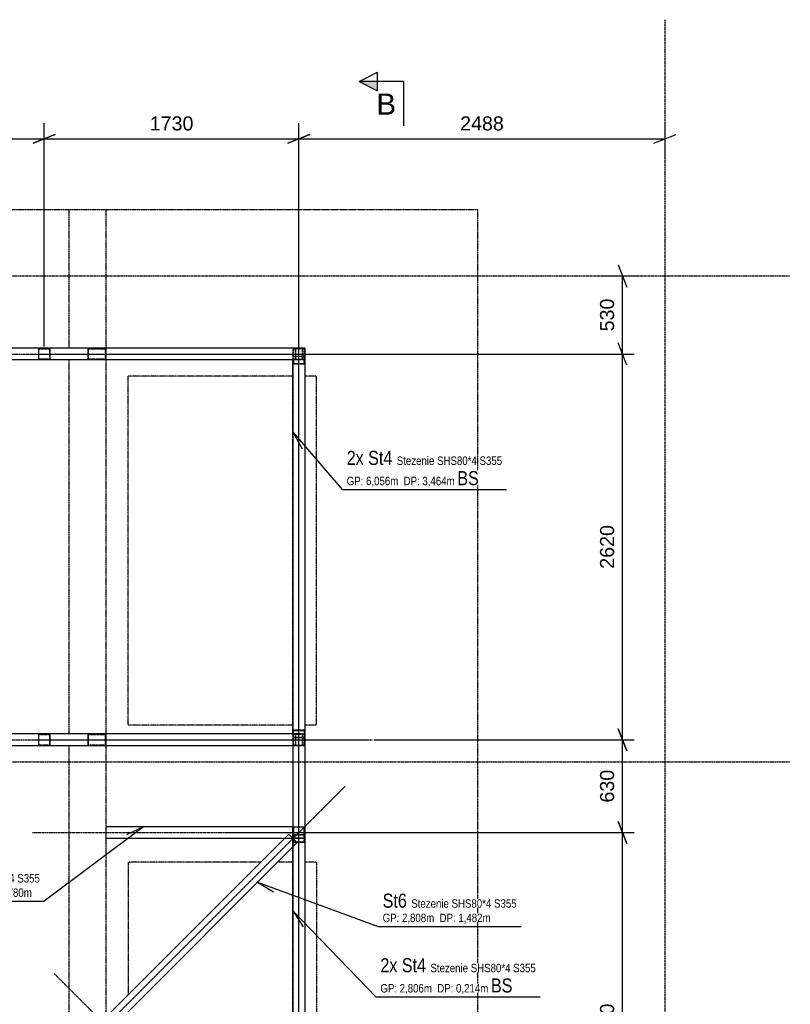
# Model space of a CAD drawing. Header units: millimetres. Extents: x -11738 to 23883, y -17414 to 12286.
# Tile 6 of 27: x -3872 to 1364, y -6601 to 86. Entities that reach past the tile are written whole.
import ezdxf

# ---------------------------------------------------------------- set-up
doc = ezdxf.new("R2010")
doc.units = ezdxf.units.MM
for name, pattern in [('DXK_LINE_DOT2', [3.9198, 1.9599, -1.9599]), ('DXK_LINE_DOT3', [5.9187, 2.979, -0.9799, 0.9799, -0.9799]), ('DXK_LINE_DOT4', [0.9408, 0.4704, -0.4704])]:
    doc.linetypes.add(name, pattern=pattern)
doc.styles.add('Arial', font='ARIAL.TTF', dxfattribs={"height": 0.2})
doc.styles.add('Arial Narrow', font='ARIALN.TTF', dxfattribs={"height": 0.2})

# ---------------------------------------------------------------- blocks, each defined once
blk = doc.blocks.new('GridLine-7906501-24047 - 22928')
at = {"color": 1, "linetype": 'DXK_LINE_DOT3'}
blk.add_line((-9581.3, -4954.5), (1364, -4954.5), dxfattribs=at)
blk = doc.blocks.new('GridLine-7906501-24044 - 22928')
at = {"color": 1, "linetype": 'DXK_LINE_DOT3'}
blk.add_line((512.7, -13054.5), (512.7, 86), dxfattribs=at)
blk = doc.blocks.new('GridLine-7906501-24048 - 22928')
at = {"color": 1, "linetype": 'DXK_LINE_DOT3'}
blk.add_line((-9581.3, -1654.5), (1364, -1654.5), dxfattribs=at)
blk = doc.blocks.new('Part-7906501-42190 - 22928')
at = {"color": 8, "linetype": 'DXK_LINE_DOT2'}
for p, q in [((-3745, -2144.5), (-3745, -2224.5)), ((-3741, -2220.5), (-3741, -2148.5)), ((-3741, -2148.5), (-3669, -2148.5)), ((-3669, -2148.5), (-3669, -2220.5)), ((-3665, -2224.5), (-3665, -2144.5)), ((-3669, -2220.5), (-3741, -2220.5))]:
    blk.add_line(p, q, dxfattribs=at)
blk = doc.blocks.new('Part-7906501-22977 - 22928')
at = {"color": 8, "linetype": 'DXK_LINE_DOT2'}
for p, q in [((-3284.5, -2144.5), (-7185, -2144.5)), ((-7185, -2224.5), (-7185, -2144.5)), ((-3409.9, -2144.5), (-3409.9, -2224.5)), ((-3403.6, -2220.5), (-3403.6, -2148.5)), ((-3403.6, -2148.5), (-3290.8, -2148.5)), ((-3290.8, -2148.5), (-3290.8, -2220.5)), ((-3284.5, -2224.5), (-3284.5, -2144.5)), ((-3284.5, -2224.5), (-7185, -2224.5)), ((-3290.8, -2220.5), (-3403.6, -2220.5))]:
    blk.add_line(p, q, dxfattribs=at)
blk = doc.blocks.new('Part-7906501-22978 - 22928')
at = {"color": 8, "linetype": 'DXK_LINE_DOT3'}
blk.add_line((-5151.5, -4804.5), (-1550.9, -4804.5), dxfattribs=at)
at = {"color": 8, "linetype": 'DXK_LINE_DOT2'}
for p, q in [((-4751.6, -4844.5), (-4751.6, -4764.5)), ((-4751.6, -4764.5), (-4708.5, -4764.5)), ((-4710.7, -4768.5), (-4749.4, -4768.5)), ((-4749.4, -4768.5), (-4749.4, -4840.5)), ((-4710.7, -4840.5), (-4710.7, -4768.5)), ((-4690, -4764.5), (-4708.5, -4764.5)), ((-4708.5, -4764.5), (-4708.5, -4844.5)), ((-1950.8, -4764.5), (-1960.7, -4764.5)), ((-1950.8, -4844.5), (-1950.8, -4764.5)), ((-4708.5, -4844.5), (-4751.6, -4844.5)), ((-4749.4, -4840.5), (-4710.7, -4840.5)), ((-4690, -4844.5), (-4708.5, -4844.5)), ((-1950.8, -4844.5), (-1960.7, -4844.5))]:
    blk.add_line(p, q, dxfattribs=at)
at = {"color": 5, "linetype": 'Continuous'}
for p, q in [((-1960.7, -4764.5), (-4690, -4764.5)), ((-1960.7, -4844.5), (-4690, -4844.5))]:
    blk.add_line(p, q, dxfattribs=at)
blk = doc.blocks.new('Part-7906501-23026 - 22928')
at = {"color": 8, "linetype": 'DXK_LINE_DOT2'}
for p, q in [((-4751.6, -2224.5), (-4751.6, -2144.5)), ((-4749.4, -2148.5), (-4749.4, -2220.5)), ((-4710.7, -2220.5), (-4710.7, -2148.5)), ((-4708.5, -2144.5), (-4708.5, -2224.5)), ((-1950.8, -2144.5), (-1960.7, -2144.5)), ((-1950.8, -2224.5), (-1950.8, -2144.5)), ((-1950.8, -2224.5), (-1960.7, -2224.5))]:
    blk.add_line(p, q, dxfattribs=at)
at = {"color": 5, "linetype": 'Continuous'}
for p, q in [((-1960.7, -2144.5), (-4690, -2144.5)), ((-1960.7, -2224.5), (-4690, -2224.5))]:
    blk.add_line(p, q, dxfattribs=at)
at = {"color": 8, "linetype": 'DXK_LINE_DOT3'}
blk.add_line((-4230, -2184.5), (-1550.9, -2184.5), dxfattribs=at)
blk = doc.blocks.new('Part-7906501-23035 - 22928')
at = {"color": 8, "linetype": 'DXK_LINE_DOT2'}
for p, q in [((-4770, -4764.5), (-7185, -4764.5)), ((-3284.5, -4764.5), (-4690, -4764.5)), ((-3409.9, -4764.5), (-3409.9, -4844.5)), ((-3403.6, -4840.5), (-3403.6, -4768.5)), ((-3403.6, -4768.5), (-3290.8, -4768.5)), ((-3290.8, -4768.5), (-3290.8, -4840.5)), ((-3284.5, -4844.5), (-3284.5, -4764.5)), ((-4770, -4844.5), (-7185, -4844.5)), ((-3284.5, -4844.5), (-4690, -4844.5)), ((-3290.8, -4840.5), (-3403.6, -4840.5))]:
    blk.add_line(p, q, dxfattribs=at)
blk = doc.blocks.new('Part-7906501-107217 - 22928')
at = {"color": 8, "linetype": 'DXK_LINE_DOT2'}
for p, q in [((-3745, -4764.5), (-3745, -4844.5)), ((-3741, -4840.5), (-3741, -4768.5)), ((-3741, -4768.5), (-3669, -4768.5)), ((-3669, -4768.5), (-3669, -4840.5)), ((-3665, -4844.5), (-3665, -4764.5)), ((-3669, -4840.5), (-3741, -4840.5))]:
    blk.add_line(p, q, dxfattribs=at)
blk = doc.blocks.new('Part-7906501-149031 - 22928')
at = {"color": 5, "linetype": 'Continuous'}
for p, q in [((-2015, -5394.5), (-3285, -5394.6)), ((-3285, -5474.6), (-3285, -5394.6)), ((-2015, -5474.5), (-2015, -5394.5)), ((-2015, -5474.5), (-3285, -5474.6))]:
    blk.add_line(p, q, dxfattribs=at)
at = {"color": 8, "linetype": 'DXK_LINE_DOT3'}
blk.add_line((-3785, -5434.6), (-1515, -5434.5), dxfattribs=at)
blk = doc.blocks.new('Part-7906501-51405 - 22928')
at = {"color": 4, "linetype": 'DXK_LINE_DOT4'}
for p, q in [((-3285, -1204.5), (-9485, -1204.5)), ((-3285, -2144.5), (-3285, -1204.5)), ((-3285, -4764.5), (-3285, -2224.5)), ((-3285, -11354.5), (-3285, -4844.5))]:
    blk.add_line(p, q, dxfattribs=at)
blk = doc.blocks.new('Part-7906501-149024 - 22928')
at = {"color": 8, "linetype": 'DXK_LINE_DOT3'}
blk.add_line((-1975, -9354.5), (-1975, -1644.5), dxfattribs=at)
at = {"color": 8, "linetype": 'DXK_LINE_DOT2'}
for p, q in [((-2015, -2144.5), (-2015, -2144.5)), ((-2015, -2144.5), (-2015, -2224.5)), ((-1935, -2144.5), (-1950.8, -2144.5)), ((-1935, -2144.5), (-1935, -8854.5)), ((-2015, -4764.5), (-2015, -4844.5)), ((-2015, -5394.5), (-2015, -5531.1))]:
    blk.add_line(p, q, dxfattribs=at)
at = {"color": 5, "linetype": 'Continuous'}
for p, q in [((-2015, -2224.5), (-2015, -4764.5)), ((-2015, -4844.5), (-2015, -5394.5)), ((-2015, -5531.1), (-2015, -7958))]:
    blk.add_line(p, q, dxfattribs=at)
blk = doc.blocks.new('Part-7906501-149025 - 22928')
at = {"color": 8, "linetype": 'DXK_LINE_DOT2'}
for p, q in [((-2015, -4764.5), (-1960.7, -4764.5)), ((-1939, -4768.5), (-2011, -4768.5)), ((-2011, -4768.5), (-2011, -4840.5)), ((-1950.8, -4764.5), (-1935, -4764.5)), ((-1939, -4840.5), (-1939, -4768.5)), ((-1935, -4764.5), (-1935, -4844.5)), ((-1960.7, -4844.5), (-2015, -4844.5)), ((-2011, -4840.5), (-1939, -4840.5)), ((-1935, -4844.5), (-1950.8, -4844.5))]:
    blk.add_line(p, q, dxfattribs=at)
at = {"color": 8, "linetype": 'DXK_LINE_DOT3'}
blk.add_line((-1550.9, -4804.5), (-1475, -4804.5), dxfattribs=at)
blk = doc.blocks.new('Part-7906501-149023 - 22928')
at = {"color": 8, "linetype": 'DXK_LINE_DOT3'}
blk.add_line((-1975, -7554.5), (-1975, -1644.5), dxfattribs=at)
at = {"color": 8, "linetype": 'DXK_LINE_DOT2'}
for p, q in [((-1960.7, -2144.5), (-2015, -2144.5)), ((-2015, -2144.5), (-2015, -2224.5)), ((-2015, -4764.5), (-2015, -4844.5))]:
    blk.add_line(p, q, dxfattribs=at)
at = {"color": 5, "linetype": 'Continuous'}
for p, q in [((-1935, -2144.5), (-1960.7, -2144.5)), ((-1935, -2144.5), (-1935, -8854.5)), ((-2015, -2224.5), (-2015, -4764.5)), ((-2015, -4844.5), (-2015, -8854.5))]:
    blk.add_line(p, q, dxfattribs=at)
blk = doc.blocks.new('Part-7906501-149026 - 22928')
at = {"color": 8, "linetype": 'DXK_LINE_DOT3'}
blk.add_line((-3785, -2184.6), (-1495, -2184.5), dxfattribs=at)
at = {"color": 8, "linetype": 'DXK_LINE_DOT2'}
for p, q in [((-1995, -2144.5), (-3285, -2144.6)), ((-3285, -2224.6), (-3285, -2144.6)), ((-1995, -2224.5), (-1995, -2144.5)), ((-1995, -2224.5), (-3285, -2224.6))]:
    blk.add_line(p, q, dxfattribs=at)
blk = doc.blocks.new('Part-7906501-149027 - 22928')
at = {"color": 8, "linetype": 'DXK_LINE_DOT2'}
for p, q in [((-1939, -2148.5), (-2011, -2148.5)), ((-2011, -2148.5), (-2011, -2220.5)), ((-1939, -2220.5), (-1939, -2148.5)), ((-1935, -2144.5), (-1935, -2144.5)), ((-1935, -2144.5), (-1935, -2224.5)), ((-1960.7, -2224.5), (-2015, -2224.5)), ((-2011, -2220.5), (-1939, -2220.5)), ((-1935, -2224.5), (-1950.8, -2224.5))]:
    blk.add_line(p, q, dxfattribs=at)
at = {"color": 8, "linetype": 'DXK_LINE_DOT3'}
blk.add_line((-1550.9, -2184.5), (-1475, -2184.5), dxfattribs=at)
blk = doc.blocks.new('Part-7906501-149030 - 22928')
at = {"color": 8, "linetype": 'DXK_LINE_DOT2'}
for p, q in [((-2015, -5474.5), (-2015, -5394.5)), ((-2015, -5394.5), (-1935, -5394.5)), ((-1939, -5398.5), (-2011, -5398.5)), ((-2011, -5398.5), (-2011, -5470.5)), ((-1939, -5470.5), (-1939, -5398.5)), ((-1935, -5394.5), (-1935, -5474.5)), ((-1935, -5474.5), (-2015, -5474.5)), ((-2011, -5470.5), (-1939, -5470.5))]:
    blk.add_line(p, q, dxfattribs=at)
at = {"color": 8, "linetype": 'DXK_LINE_DOT3'}
blk.add_line((-2475, -5434.5), (-1475, -5434.5), dxfattribs=at)
blk = doc.blocks.new('Part-7906501-149032 - 22928')
at = {"color": 8, "linetype": 'DXK_LINE_DOT2'}
for p, q in [((-2015, -2198.4), (-1935, -2198.4)), ((-1939, -2201), (-2011, -2201)), ((-2015, -4764.5), (-2015, -2224.5)), ((-2015, -2250.7), (-1935, -2250.7)), ((-2011, -2220.5), (-2011, -2248.1)), ((-2011, -2248.1), (-1939, -2248.1)), ((-1939, -2248.1), (-1939, -2220.5)), ((-1935, -2224.5), (-1935, -4764.5)), ((-1935, -4790.7), (-2015, -4790.7))]:
    blk.add_line(p, q, dxfattribs=at)
blk = doc.blocks.new('Part-7906501-149033 - 22928')
at = {"color": 8, "linetype": 'DXK_LINE_DOT2'}
for p, q in [((-1935, -4738.4), (-2015, -4738.4)), ((-2011, -4768.5), (-2011, -4741)), ((-2011, -4741), (-1939, -4741)), ((-1939, -4741), (-1939, -4768.5)), ((-1939, -4788.1), (-2011, -4788.1))]:
    blk.add_line(p, q, dxfattribs=at)
blk = doc.blocks.new('Part-7906501-149034 - 22928')
at = {"color": 8, "linetype": 'DXK_LINE_DOT2'}
for p, q in [((-2015, -5448.4), (-1935, -5448.4)), ((-2015, -8014.5), (-2015, -5474.5)), ((-1939, -5451), (-2011, -5451)), ((-2011, -5470.5), (-2011, -5498.1)), ((-1939, -5498.1), (-1939, -5470.5)), ((-1935, -5474.5), (-1935, -8014.5)), ((-2015, -5500.7), (-1935, -5500.7)), ((-2011, -5498.1), (-1939, -5498.1)), ((-1935, -8040.7), (-2015, -8040.7))]:
    blk.add_line(p, q, dxfattribs=at)
blk = doc.blocks.new('Part-7906501-149036 - 22928')
at = {"color": 4, "linetype": 'DXK_LINE_DOT4'}
for p, q in [((-3535, -2144.5), (-3535, -1204.5)), ((-3535, -4764.5), (-3535, -2224.5)), ((-3535, -12954.5), (-3535, -4844.5))]:
    blk.add_line(p, q, dxfattribs=at)
blk = doc.blocks.new('Part-7906501-149381 - 22928')
at = {"color": 4, "linetype": 'DXK_LINE_DOT4'}
for p, q in [((-760, -1204.5), (-3285, -1204.5)), ((-760, -12954.5), (-760, -1204.5)), ((-2015, -2334.5), (-3135, -2334.5)), ((-3135, -4704.5), (-3135, -2334.5)), ((-1855, -2334.5), (-1935, -2334.5)), ((-1855, -4704.5), (-1855, -2334.5)), ((-2015, -4704.5), (-3135, -4704.5)), ((-1855, -4704.5), (-1935, -4704.5)), ((-2231.6, -5634.5), (-3135, -5634.5)), ((-3135, -5634.5), (-3135, -6538)), ((-2015, -5634.5), (-2118.5, -5634.5)), ((-1855, -5634.5), (-1935, -5634.5)), ((-1855, -5634.5), (-1855, -8004.5))]:
    blk.add_line(p, q, dxfattribs=at)
blk = doc.blocks.new('Part-7906501-149654 - 22928')
at = {"color": 8, "linetype": 'DXK_LINE_DOT3'}
blk.add_line((-3785, -4804.6), (-1495, -4804.5), dxfattribs=at)
at = {"color": 8, "linetype": 'DXK_LINE_DOT2'}
for p, q in [((-1995, -4764.5), (-3285, -4764.6)), ((-3285, -4844.6), (-3285, -4764.6)), ((-1995, -4844.5), (-1995, -4764.5)), ((-1995, -4844.5), (-3285, -4844.6))]:
    blk.add_line(p, q, dxfattribs=at)
blk = doc.blocks.new('Part-7906501-181473 - 22928')
at = {"color": 8, "linetype": 'DXK_LINE_DOT3'}
blk.add_line((-1661.5, -5121), (-3638.6, -7098.1), dxfattribs=at)
at = {"color": 5, "linetype": 'Continuous'}
for p, q in [((-3313.3, -6716.3), (-2043.3, -5446.3)), ((-2043.3, -5446.3), (-1986.7, -5502.8)), ((-3256.7, -6772.8), (-1986.7, -5502.8)), ((-3313.3, -6716.3), (-3256.7, -6772.8))]:
    blk.add_line(p, q, dxfattribs=at)
blk = doc.blocks.new('Part-7906501-181474 - 22928')
at = {"color": 8, "linetype": 'DXK_LINE_DOT3'}
blk.add_line((-3638.6, -6391), (-1661.5, -8368.1), dxfattribs=at)
at = {"color": 5, "linetype": 'Continuous'}
for p, q in [((-3313.3, -6772.8), (-3256.7, -6716.3)), ((-1986.7, -7986.2), (-3256.7, -6716.3)), ((-2043.3, -8042.8), (-3313.3, -6772.8)), ((-2043.3, -8042.8), (-1986.7, -7986.2))]:
    blk.add_line(p, q, dxfattribs=at)
blk = doc.blocks.new('StraightDimension-7906501-156272 - 22928')
at = {"color": 7, "linetype": 'Continuous'}
for p, q in [((254, -5509.5), (194, -5359.5)), ((-1705.9, -5434.5), (304, -5434.5)), ((224, -8054.5), (224, -5434.5)), ((194, -7979.5), (254, -8129.5)), ((-1705.8, -8054.5), (304, -8054.5))]:
    blk.add_line(p, q, dxfattribs=at)
at = {"color": 0}
blk.add_wipeout([(186.5, -6576.3), (46.5, -6576.3), (46.5, -6912.8), (186.5, -6912.8)], dxfattribs=at)
at = {"color": 96, "style": 'Arial'}
blk.add_text('2620', height=95.51, rotation=90.00021, dxfattribs=at).set_placement((166.5, -6892.8))
blk = doc.blocks.new('StraightDimension-7906501-157315 - 22928')
at = {"color": 7, "linetype": 'Continuous'}
for p, q in [((-1975, -2046.5), (-1975, -616)), ((512.7, -843.5), (512.7, -623.5)), ((-1900, -693.5), (-2050, -753.5)), ((-1975, -723.5), (512.7, -723.5)), ((437.7, -753.5), (587.7, -693.5))]:
    blk.add_line(p, q, dxfattribs=at)
at = {"color": 0}
blk.add_wipeout([(-562.9, -686), (-562.9, -546), (-899.4, -546), (-899.4, -686)], dxfattribs=at)
at = {"color": 96, "style": 'Arial'}
blk.add_text('2488', height=95.51, dxfattribs=at).set_placement((-879.4, -666))
blk = doc.blocks.new('StraightDimension-7906501-156269 - 22928')
at = {"color": 7, "linetype": 'Continuous'}
for p, q in [((194, -1579.5), (254, -1729.5)), ((104, -1654.5), (324, -1654.5)), ((224, -2184.5), (224, -1654.5)), ((254, -2259.5), (194, -2109.5)), ((-1706, -2184.5), (304, -2184.5))]:
    blk.add_line(p, q, dxfattribs=at)
at = {"color": 0}
blk.add_wipeout([(186.5, -1788.4), (46.5, -1788.4), (46.5, -2050.7), (186.5, -2050.7)], dxfattribs=at)
at = {"color": 96, "style": 'Arial'}
blk.add_text('530', height=95.51, rotation=90.00021, dxfattribs=at).set_placement((166.5, -2030.7))
blk = doc.blocks.new('StraightDimension-7906501-156270 - 22928')
at = {"color": 7, "linetype": 'Continuous'}
for p, q in [((254, -2259.5), (194, -2109.5)), ((-1706, -2184.5), (304, -2184.5)), ((224, -4804.5), (224, -2184.5)), ((194, -4729.5), (254, -4879.5)), ((-1466, -4804.5), (304, -4804.5))]:
    blk.add_line(p, q, dxfattribs=at)
at = {"color": 0}
blk.add_wipeout([(186.5, -3326.3), (46.5, -3326.3), (46.5, -3662.8), (186.5, -3662.8)], dxfattribs=at)
at = {"color": 96, "style": 'Arial'}
blk.add_text('2620', height=95.51, rotation=90.00021, dxfattribs=at).set_placement((166.5, -3642.8))
blk = doc.blocks.new('StraightDimension-7906501-156271 - 22928')
at = {"color": 7, "linetype": 'Continuous'}
for p, q in [((254, -4879.5), (194, -4729.5)), ((-1466, -4804.5), (304, -4804.5)), ((224, -5434.5), (224, -4804.5)), ((194, -5359.5), (254, -5509.5)), ((-1705.9, -5434.5), (304, -5434.5))]:
    blk.add_line(p, q, dxfattribs=at)
at = {"color": 0}
blk.add_wipeout([(186.5, -4988.4), (46.5, -4988.4), (46.5, -5250.7), (186.5, -5250.7)], dxfattribs=at)
at = {"color": 96, "style": 'Arial'}
blk.add_text('630', height=95.51, rotation=90.00021, dxfattribs=at).set_placement((166.5, -5230.7))
blk = doc.blocks.new('StraightDimension-7906501-157317 - 22928')
at = {"color": 7, "linetype": 'Continuous'}
for p, q in [((-4730, -1658.5), (-4730, -616)), ((-3705, -2134.5), (-3705, -616)), ((-4655, -693.5), (-4805, -753.5)), ((-4730, -723.5), (-3705, -723.5)), ((-3780, -753.5), (-3630, -693.5))]:
    blk.add_line(p, q, dxfattribs=at)
at = {"color": 0}
blk.add_wipeout([(-4049.3, -686), (-4049.3, -546), (-4385.8, -546), (-4385.8, -686)], dxfattribs=at)
at = {"color": 96, "style": 'Arial'}
blk.add_text('1025', height=95.51, dxfattribs=at).set_placement((-4365.8, -666))
blk = doc.blocks.new('StraightDimension-7906501-162914 - 22928')
at = {"color": 7, "linetype": 'Continuous'}
for p, q in [((-3705, -2134.5), (-3705, -616)), ((-1975, -2046.5), (-1975, -616)), ((-3630, -693.5), (-3780, -753.5)), ((-3705, -723.5), (-1975, -723.5)), ((-2050, -753.5), (-1900, -693.5))]:
    blk.add_line(p, q, dxfattribs=at)
at = {"color": 0}
blk.add_wipeout([(-2671.8, -686), (-2671.8, -546), (-3008.3, -546), (-3008.3, -686)], dxfattribs=at)
at = {"color": 96, "style": 'Arial'}
blk.add_text('1730', height=95.51, dxfattribs=at).set_placement((-2988.3, -666))
blk = doc.blocks.new('SectionMark-7906501-24246 - 22928')
at = {"color": 6, "linetype": 'Continuous'}
for p, q in [((-1565, -333.7), (-1440, -271.2)), ((-1265, -333.7), (-1565, -333.7)), ((-1265, -333.7), (-1265, -633.7))]:
    blk.add_line(p, q, dxfattribs=at)
at = {"color": 0, "linetype": 'Continuous'}
blk.add_wipeout([(-1315, -558.7), (-1315, -408.7), (-1448.3, -408.7), (-1448.3, -558.7)], dxfattribs=at)
at = {"linetype": 'Continuous'}
blk.add_hatch(color=6, dxfattribs=at).paths.add_polyline_path([(-1440, -333.7), (-1440, -396.2), (-1565, -333.7)])
at = {"color": 6, "linetype": 'Continuous'}
for p, q in [((-1565, -333.7), (-1440, -396.2)), ((-1440, -396.2), (-1440, -271.2))]:
    blk.add_line(p, q, dxfattribs=at)
at = {"color": 6, "linetype": 'Continuous', "style": 'Arial'}
blk.add_text('B', height=143.3, dxfattribs=at).set_placement((-1448.3, -558.7))
blk = doc.blocks.new('MarkSet-7906501-149663 - 22928')
at = {"color": 7, "linetype": 'Continuous'}
blk.add_line((-2014.5, -5967.3), (-1945.7, -6074.6), dxfattribs=at)
at = {"color": 0}
for points in [[(-1305.6, -6383), (-1305.6, -6283), (-1421.3, -6283), (-1421.3, -6383)], [(-1308, -6520.5), (-1308, -6460.5), (-1421.3, -6460.5), (-1421.3, -6520.5)], [(-925.1, -6520.5), (-925.1, -6460.5), (-1034.7, -6460.5), (-1034.7, -6520.5)]]:
    blk.add_wipeout(points, dxfattribs=at)
for points in [[(-1305.6, -6383), (-1305.6, -6283), (-1421.3, -6283), (-1421.3, -6383)], [(-1308, -6520.5), (-1308, -6460.5), (-1421.3, -6460.5), (-1421.3, -6520.5)], [(-925.1, -6520.5), (-925.1, -6460.5), (-1034.7, -6460.5), (-1034.7, -6520.5)]]:
    blk.add_wipeout(points, dxfattribs=at)
at = {"color": 7, "linetype": 'Continuous'}
blk.add_line((-2014.5, -5967.3), (-1451.3, -6550.5), dxfattribs=at)
at = {"color": 0}
for points in [[(-1111.1, -6383), (-1111.1, -6283), (-1275.6, -6283), (-1275.6, -6383)], [(-1125.5, -6520.5), (-1125.5, -6460.5), (-1290, -6460.5), (-1290, -6520.5)], [(-742.6, -6520.5), (-742.6, -6460.5), (-907.1, -6460.5), (-907.1, -6520.5)]]:
    blk.add_wipeout(points, dxfattribs=at)
for points in [[(-1111.1, -6383), (-1111.1, -6283), (-1275.6, -6283), (-1275.6, -6383)], [(-1125.5, -6520.5), (-1125.5, -6460.5), (-1290, -6460.5), (-1290, -6520.5)], [(-742.6, -6520.5), (-742.6, -6460.5), (-907.1, -6460.5), (-907.1, -6520.5)]]:
    blk.add_wipeout(points, dxfattribs=at)
at = {"color": 7, "style": 'Arial Narrow'}
for s, height, p in [('2x', 95.44, (-1421.3, -6383)), ('GP:', 57.27, (-1421.3, -6520.5)), ('DP:', 57.27, (-1034.7, -6520.5))]:
    blk.add_text(s, height=height, dxfattribs=at).set_placement(p)
at = {"color": 0}
for points in [[(-825.3, -6383), (-825.3, -6323), (-1081.1, -6323), (-1081.1, -6383)], [(-1070.7, -6520.5), (-1070.7, -6460.5), (-1125.5, -6460.5), (-1125.5, -6520.5)], [(-687.8, -6520.5), (-687.8, -6460.5), (-742.6, -6460.5), (-742.6, -6520.5)]]:
    blk.add_wipeout(points, dxfattribs=at)
for points in [[(-825.3, -6383), (-825.3, -6323), (-1081.1, -6323), (-1081.1, -6383)], [(-1070.7, -6520.5), (-1070.7, -6460.5), (-1125.5, -6460.5), (-1125.5, -6520.5)], [(-687.8, -6520.5), (-687.8, -6460.5), (-742.6, -6460.5), (-742.6, -6520.5)]]:
    blk.add_wipeout(points, dxfattribs=at)
at = {"color": 7, "style": 'Arial Narrow'}
for s, height, p in [('St4', 95.44, (-1275.6, -6383)), ('2,806', 57.27, (-1290, -6520.5)), ('m', 57.3, (-1125.5, -6520.5)), ('0,214', 57.27, (-907.1, -6520.5))]:
    blk.add_text(s, height=height, dxfattribs=at).set_placement(p)
at = {"color": 0}
for points in [[(-536.9, -6383), (-536.9, -6323), (-807.3, -6323), (-807.3, -6383)], [(-523.7, -6520.5), (-523.7, -6420.5), (-669.8, -6420.5), (-669.8, -6520.5)]]:
    blk.add_wipeout(points, dxfattribs=at)
for points in [[(-536.9, -6383), (-536.9, -6323), (-807.3, -6323), (-807.3, -6383)], [(-523.7, -6520.5), (-523.7, -6420.5), (-669.8, -6420.5), (-669.8, -6520.5)]]:
    blk.add_wipeout(points, dxfattribs=at)
at = {"color": 7, "linetype": 'Continuous'}
blk.add_line((-1451.3, -6550.5), (-335.4, -6550.5), dxfattribs=at)
at = {"color": 7, "style": 'Arial Narrow'}
for s, height, p in [('Stezenie', 57.27, (-1081.1, -6383)), ('m', 57.3, (-742.6, -6520.5)), ('BS', 95.44, (-669.8, -6520.5))]:
    blk.add_text(s, height=height, dxfattribs=at).set_placement(p)
at = {"color": 0}
blk.add_wipeout([(-365.4, -6383), (-365.4, -6323), (-518.9, -6323), (-518.9, -6383)], dxfattribs=at)
blk.add_wipeout([(-365.4, -6383), (-365.4, -6323), (-518.9, -6323), (-518.9, -6383)], dxfattribs=at)
at = {"color": 7, "style": 'Arial Narrow'}
for s, p in [('SHS80*4', (-807.3, -6383)), ('S355', (-518.9, -6383))]:
    blk.add_text(s, height=57.27, dxfattribs=at).set_placement(p)
blk = doc.blocks.new('MarkSet-7906501-149674 - 22928')
at = {"color": 7, "linetype": 'Continuous'}
blk.add_line((-2014.5, -2717.3), (-1951.8, -2828.3), dxfattribs=at)
at = {"color": 0}
for points in [[(-1534.3, -2937.7), (-1534.3, -2837.7), (-1650, -2837.7), (-1650, -2937.7)], [(-1536.7, -3075.2), (-1536.7, -3015.2), (-1650, -3015.2), (-1650, -3075.2)], [(-1153.8, -3075.2), (-1153.8, -3015.2), (-1263.4, -3015.2), (-1263.4, -3075.2)]]:
    blk.add_wipeout(points, dxfattribs=at)
for points in [[(-1534.3, -2937.7), (-1534.3, -2837.7), (-1650, -2837.7), (-1650, -2937.7)], [(-1536.7, -3075.2), (-1536.7, -3015.2), (-1650, -3015.2), (-1650, -3075.2)], [(-1153.8, -3075.2), (-1153.8, -3015.2), (-1263.4, -3015.2), (-1263.4, -3075.2)]]:
    blk.add_wipeout(points, dxfattribs=at)
at = {"color": 7, "linetype": 'Continuous'}
blk.add_line((-2014.5, -2717.3), (-1680, -3105.2), dxfattribs=at)
at = {"color": 0}
for points in [[(-1339.8, -2937.7), (-1339.8, -2837.7), (-1504.3, -2837.7), (-1504.3, -2937.7)], [(-1354.2, -3075.2), (-1354.2, -3015.2), (-1518.7, -3015.2), (-1518.7, -3075.2)], [(-971.3, -3075.2), (-971.3, -3015.2), (-1135.8, -3015.2), (-1135.8, -3075.2)]]:
    blk.add_wipeout(points, dxfattribs=at)
for points in [[(-1339.8, -2937.7), (-1339.8, -2837.7), (-1504.3, -2837.7), (-1504.3, -2937.7)], [(-1354.2, -3075.2), (-1354.2, -3015.2), (-1518.7, -3015.2), (-1518.7, -3075.2)], [(-971.3, -3075.2), (-971.3, -3015.2), (-1135.8, -3015.2), (-1135.8, -3075.2)]]:
    blk.add_wipeout(points, dxfattribs=at)
at = {"color": 7, "style": 'Arial Narrow'}
for s, height, p in [('2x', 95.44, (-1650, -2937.7)), ('GP:', 57.27, (-1650, -3075.2)), ('DP:', 57.27, (-1263.4, -3075.2))]:
    blk.add_text(s, height=height, dxfattribs=at).set_placement(p)
at = {"color": 0}
for points in [[(-1054, -2937.7), (-1054, -2877.7), (-1309.8, -2877.7), (-1309.8, -2937.7)], [(-1299.4, -3075.2), (-1299.4, -3015.2), (-1354.2, -3015.2), (-1354.2, -3075.2)], [(-916.5, -3075.2), (-916.5, -3015.2), (-971.3, -3015.2), (-971.3, -3075.2)]]:
    blk.add_wipeout(points, dxfattribs=at)
for points in [[(-1054, -2937.7), (-1054, -2877.7), (-1309.8, -2877.7), (-1309.8, -2937.7)], [(-1299.4, -3075.2), (-1299.4, -3015.2), (-1354.2, -3015.2), (-1354.2, -3075.2)], [(-916.5, -3075.2), (-916.5, -3015.2), (-971.3, -3015.2), (-971.3, -3075.2)]]:
    blk.add_wipeout(points, dxfattribs=at)
at = {"color": 7, "style": 'Arial Narrow'}
for s, height, p in [('St4', 95.44, (-1504.3, -2937.7)), ('6,056', 57.27, (-1518.7, -3075.2)), ('m', 57.3, (-1354.2, -3075.2)), ('3,464', 57.27, (-1135.8, -3075.2))]:
    blk.add_text(s, height=height, dxfattribs=at).set_placement(p)
at = {"color": 0}
for points in [[(-765.6, -2937.7), (-765.6, -2877.7), (-1036, -2877.7), (-1036, -2937.7)], [(-752.4, -3075.2), (-752.4, -2975.2), (-898.5, -2975.2), (-898.5, -3075.2)]]:
    blk.add_wipeout(points, dxfattribs=at)
for points in [[(-765.6, -2937.7), (-765.6, -2877.7), (-1036, -2877.7), (-1036, -2937.7)], [(-752.4, -3075.2), (-752.4, -2975.2), (-898.5, -2975.2), (-898.5, -3075.2)]]:
    blk.add_wipeout(points, dxfattribs=at)
at = {"color": 7, "linetype": 'Continuous'}
blk.add_line((-1680, -3105.2), (-564.1, -3105.2), dxfattribs=at)
at = {"color": 7, "style": 'Arial Narrow'}
for s, height, p in [('Stezenie', 57.27, (-1309.8, -2937.7)), ('BS', 95.44, (-898.5, -3075.2)), ('m', 57.3, (-971.3, -3075.2))]:
    blk.add_text(s, height=height, dxfattribs=at).set_placement(p)
at = {"color": 0}
blk.add_wipeout([(-594.1, -2937.7), (-594.1, -2877.7), (-747.6, -2877.7), (-747.6, -2937.7)], dxfattribs=at)
blk.add_wipeout([(-594.1, -2937.7), (-594.1, -2877.7), (-747.6, -2877.7), (-747.6, -2937.7)], dxfattribs=at)
at = {"color": 7, "style": 'Arial Narrow'}
for s, p in [('SHS80*4', (-1036, -2937.7)), ('S355', (-747.6, -2937.7))]:
    blk.add_text(s, height=57.27, dxfattribs=at).set_placement(p)
blk = doc.blocks.new('Mark-7906501-149714 - 22928')
at = {"color": 7, "linetype": 'Continuous'}
blk.add_line((-3030.7, -5395), (-3145.7, -5450.1), dxfattribs=at)
at = {"color": 0}
for points in [[(-4388.9, -5773.6), (-4388.9, -5673.6), (-4522.9, -5673.6), (-4522.9, -5773.6)], [(-4409.6, -5871.1), (-4409.6, -5811.1), (-4522.9, -5811.1), (-4522.9, -5871.1)], [(-4026.7, -5871.1), (-4026.7, -5811.1), (-4136.3, -5811.1), (-4136.3, -5871.1)]]:
    blk.add_wipeout(points, dxfattribs=at)
for points in [[(-4388.9, -5773.6), (-4388.9, -5673.6), (-4522.9, -5673.6), (-4522.9, -5773.6)], [(-4409.6, -5871.1), (-4409.6, -5811.1), (-4522.9, -5811.1), (-4522.9, -5871.1)], [(-4026.7, -5871.1), (-4026.7, -5811.1), (-4136.3, -5811.1), (-4136.3, -5871.1)]]:
    blk.add_wipeout(points, dxfattribs=at)
for points in [[(-4194.5, -5773.6), (-4194.5, -5713.6), (-4358.9, -5713.6), (-4358.9, -5773.6)], [(-4227.1, -5871.1), (-4227.1, -5811.1), (-4391.6, -5811.1), (-4391.6, -5871.1)], [(-3844.2, -5871.1), (-3844.2, -5811.1), (-4008.7, -5811.1), (-4008.7, -5871.1)]]:
    blk.add_wipeout(points, dxfattribs=at)
for points in [[(-4194.5, -5773.6), (-4194.5, -5713.6), (-4358.9, -5713.6), (-4358.9, -5773.6)], [(-4227.1, -5871.1), (-4227.1, -5811.1), (-4391.6, -5811.1), (-4391.6, -5871.1)], [(-3844.2, -5871.1), (-3844.2, -5811.1), (-4008.7, -5811.1), (-4008.7, -5871.1)]]:
    blk.add_wipeout(points, dxfattribs=at)
at = {"color": 7, "style": 'Arial Narrow'}
for s, height, p in [('B3', 95.44, (-4522.9, -5773.6)), ('GP:', 57.27, (-4522.9, -5871.1)), ('DP:', 57.27, (-4136.3, -5871.1))]:
    blk.add_text(s, height=height, dxfattribs=at).set_placement(p)
at = {"color": 0}
for points in [[(-3906.1, -5773.6), (-3906.1, -5713.6), (-4176.5, -5713.6), (-4176.5, -5773.6)], [(-4172.3, -5871.1), (-4172.3, -5811.1), (-4227.1, -5811.1), (-4227.1, -5871.1)], [(-3789.4, -5871.1), (-3789.4, -5811.1), (-3844.2, -5811.1), (-3844.2, -5871.1)]]:
    blk.add_wipeout(points, dxfattribs=at)
for points in [[(-3906.1, -5773.6), (-3906.1, -5713.6), (-4176.5, -5713.6), (-4176.5, -5773.6)], [(-4172.3, -5871.1), (-4172.3, -5811.1), (-4227.1, -5811.1), (-4227.1, -5871.1)], [(-3789.4, -5871.1), (-3789.4, -5811.1), (-3844.2, -5811.1), (-3844.2, -5871.1)]]:
    blk.add_wipeout(points, dxfattribs=at)
at = {"color": 7, "linetype": 'Continuous'}
blk.add_line((-4552.9, -5901.1), (-3704.6, -5901.1), dxfattribs=at)
at = {"color": 7, "style": 'Arial Narrow'}
for s, height, p in [('Belka', 57.27, (-4358.9, -5773.6)), ('2,860', 57.27, (-4391.6, -5871.1)), ('2,780', 57.27, (-4008.7, -5871.1)), ('m', 57.3, (-4227.1, -5871.1)), ('m', 57.3, (-3844.2, -5871.1))]:
    blk.add_text(s, height=height, dxfattribs=at).set_placement(p)
at = {"color": 0}
blk.add_wipeout([(-3734.6, -5773.6), (-3734.6, -5713.6), (-3888.1, -5713.6), (-3888.1, -5773.6)], dxfattribs=at)
blk.add_wipeout([(-3734.6, -5773.6), (-3734.6, -5713.6), (-3888.1, -5713.6), (-3888.1, -5773.6)], dxfattribs=at)
at = {"color": 7, "linetype": 'Continuous'}
blk.add_line((-3030.7, -5395), (-3704.6, -5901.1), dxfattribs=at)
at = {"color": 7, "style": 'Arial Narrow'}
for s, p in [('SHS80*4', (-4176.5, -5773.6)), ('S355', (-3888.1, -5773.6))]:
    blk.add_text(s, height=57.27, dxfattribs=at).set_placement(p)
blk = doc.blocks.new('Mark-7906501-181503 - 22928')
at = {"color": 7, "linetype": 'Continuous'}
blk.add_line((-2255.1, -5770.5), (-2146.4, -5837.2), dxfattribs=at)
at = {"color": 0}
for points in [[(-1241.3, -5944.8), (-1241.3, -5844.8), (-1405.8, -5844.8), (-1405.8, -5944.8)], [(-1292.5, -6042.3), (-1292.5, -5982.3), (-1405.8, -5982.3), (-1405.8, -6042.3)], [(-909.6, -6042.3), (-909.6, -5982.3), (-1019.2, -5982.3), (-1019.2, -6042.3)]]:
    blk.add_wipeout(points, dxfattribs=at)
for points in [[(-1241.3, -5944.8), (-1241.3, -5844.8), (-1405.8, -5844.8), (-1405.8, -5944.8)], [(-1292.5, -6042.3), (-1292.5, -5982.3), (-1405.8, -5982.3), (-1405.8, -6042.3)], [(-909.6, -6042.3), (-909.6, -5982.3), (-1019.2, -5982.3), (-1019.2, -6042.3)]]:
    blk.add_wipeout(points, dxfattribs=at)
at = {"color": 7, "linetype": 'Continuous'}
blk.add_line((-2255.1, -5770.5), (-1435.8, -6072.3), dxfattribs=at)
at = {"color": 0}
for points in [[(-955.5, -5944.8), (-955.5, -5884.8), (-1211.3, -5884.8), (-1211.3, -5944.8)], [(-1110, -6042.3), (-1110, -5982.3), (-1274.5, -5982.3), (-1274.5, -6042.3)], [(-727.1, -6042.3), (-727.1, -5982.3), (-891.6, -5982.3), (-891.6, -6042.3)]]:
    blk.add_wipeout(points, dxfattribs=at)
for points in [[(-955.5, -5944.8), (-955.5, -5884.8), (-1211.3, -5884.8), (-1211.3, -5944.8)], [(-1110, -6042.3), (-1110, -5982.3), (-1274.5, -5982.3), (-1274.5, -6042.3)], [(-727.1, -6042.3), (-727.1, -5982.3), (-891.6, -5982.3), (-891.6, -6042.3)]]:
    blk.add_wipeout(points, dxfattribs=at)
at = {"color": 7, "style": 'Arial Narrow'}
for s, height, p in [('St6', 95.44, (-1405.8, -5944.8)), ('GP:', 57.27, (-1405.8, -6042.3)), ('DP:', 57.27, (-1019.2, -6042.3))]:
    blk.add_text(s, height=height, dxfattribs=at).set_placement(p)
at = {"color": 0}
for points in [[(-667.1, -5944.8), (-667.1, -5884.8), (-937.5, -5884.8), (-937.5, -5944.8)], [(-1055.2, -6042.3), (-1055.2, -5982.3), (-1110, -5982.3), (-1110, -6042.3)], [(-672.3, -6042.3), (-672.3, -5982.3), (-727.1, -5982.3), (-727.1, -6042.3)]]:
    blk.add_wipeout(points, dxfattribs=at)
for points in [[(-667.1, -5944.8), (-667.1, -5884.8), (-937.5, -5884.8), (-937.5, -5944.8)], [(-1055.2, -6042.3), (-1055.2, -5982.3), (-1110, -5982.3), (-1110, -6042.3)], [(-672.3, -6042.3), (-672.3, -5982.3), (-727.1, -5982.3), (-727.1, -6042.3)]]:
    blk.add_wipeout(points, dxfattribs=at)
at = {"color": 7, "linetype": 'Continuous'}
blk.add_line((-1435.8, -6072.3), (-465.6, -6072.3), dxfattribs=at)
at = {"color": 7, "style": 'Arial Narrow'}
for s, height, p in [('Stezenie', 57.27, (-1211.3, -5944.8)), ('2,808', 57.27, (-1274.5, -6042.3)), ('m', 57.3, (-1110, -6042.3)), ('1,482', 57.27, (-891.6, -6042.3)), ('m', 57.3, (-727.1, -6042.3))]:
    blk.add_text(s, height=height, dxfattribs=at).set_placement(p)
at = {"color": 0}
blk.add_wipeout([(-495.6, -5944.8), (-495.6, -5884.8), (-649.1, -5884.8), (-649.1, -5944.8)], dxfattribs=at)
blk.add_wipeout([(-495.6, -5944.8), (-495.6, -5884.8), (-649.1, -5884.8), (-649.1, -5944.8)], dxfattribs=at)
at = {"color": 7, "style": 'Arial Narrow'}
for s, p in [('SHS80*4', (-937.5, -5944.8)), ('S355', (-649.1, -5944.8))]:
    blk.add_text(s, height=57.27, dxfattribs=at).set_placement(p)

msp = doc.modelspace()

# ---------------------------------------------------------------- block references
for name in ['GridLine-7906501-24044 - 22928', 'Part-7906501-51405 - 22928', 'Part-7906501-149036 - 22928', 'Part-7906501-149381 - 22928', 'GridLine-7906501-24048 - 22928', 'Part-7906501-149024 - 22928', 'Part-7906501-149023 - 22928', 'Part-7906501-22977 - 22928', 'Part-7906501-23026 - 22928', 'Part-7906501-149026 - 22928', 'Part-7906501-42190 - 22928', 'Part-7906501-149027 - 22928', 'Part-7906501-149032 - 22928', 'Part-7906501-149033 - 22928', 'Part-7906501-23035 - 22928', 'Part-7906501-22978 - 22928', 'Part-7906501-149654 - 22928', 'Part-7906501-107217 - 22928', 'Part-7906501-149025 - 22928', 'GridLine-7906501-24047 - 22928', 'Part-7906501-181473 - 22928', 'Part-7906501-149031 - 22928', 'Part-7906501-149030 - 22928', 'Part-7906501-149034 - 22928', 'Part-7906501-181474 - 22928']:
    msp.add_blockref(name, (0, 0))

# ---------------------------------------------------------------- next in the draw order: block references
for name in ['StraightDimension-7906501-157317 - 22928', 'StraightDimension-7906501-157315 - 22928', 'Mark-7906501-149714 - 22928', 'StraightDimension-7906501-156272 - 22928']:
    msp.add_blockref(name, (0, 0))

# ---------------------------------------------------------------- next in the draw order: block references
for name in ['StraightDimension-7906501-162914 - 22928', 'StraightDimension-7906501-156269 - 22928']:
    msp.add_blockref(name, (0, 0))

# ---------------------------------------------------------------- next in the draw order: block references
msp.add_blockref('StraightDimension-7906501-156270 - 22928', (0, 0))

# ---------------------------------------------------------------- next in the draw order: block references
msp.add_blockref('StraightDimension-7906501-156271 - 22928', (0, 0))

# ---------------------------------------------------------------- next in the draw order: block references
msp.add_blockref('SectionMark-7906501-24246 - 22928', (0, 0))

# ---------------------------------------------------------------- next in the draw order: block references
for name in ['MarkSet-7906501-149674 - 22928', 'MarkSet-7906501-149663 - 22928']:
    msp.add_blockref(name, (0, 0))

# ---------------------------------------------------------------- next in the draw order: block references
msp.add_blockref('Mark-7906501-181503 - 22928', (0, 0))

doc.saveas('drawing.dxf')
